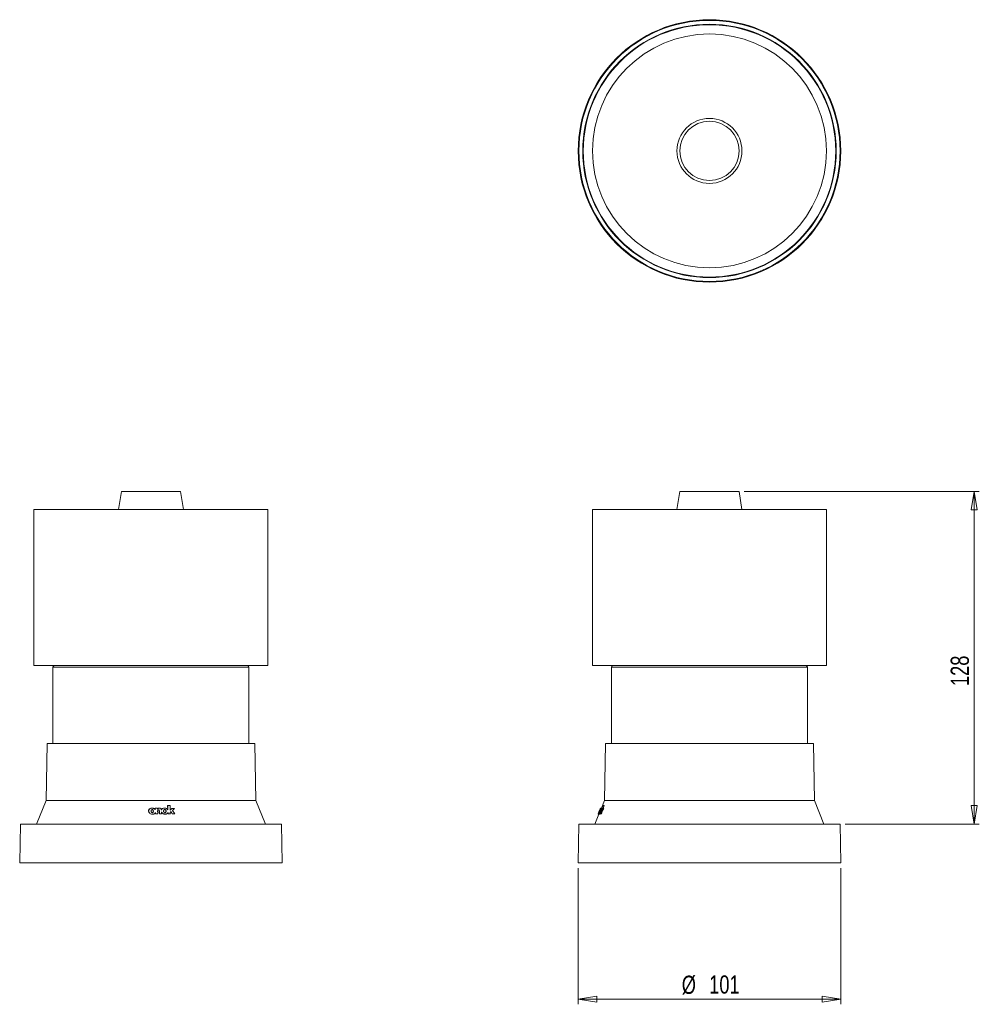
# Model space of a CAD drawing. Header units: millimetres. Extents: x 105 to 290, y 76 to 265.
import ezdxf

# ---------------------------------------------------------------- set-up
doc = ezdxf.new("R2010")
doc.units = ezdxf.units.MM
doc.styles.add('SLDTEXTSTYLE0', font='TXT', dxfattribs={"width": 0.75})
doc.dimstyles.new('SLDDIMSTYLE0', dxfattribs={"dimtxt": 3.5, "dimasz": 3.556, "dimexe": 0, "dimexo": 0.0625, "dimgap": 0.875, "dimtad": 1, "dimlfac": 2, "dimrnd": 1e-09, "dimzin": 12, "dimdsep": 46, "dimtxsty": 'SLDTEXTSTYLE0', "dimblk1": 'CLOSED', "dimblk2": 'CLOSED', "dimsah": 1, "dimcen": 0.09, "dimadec": 0, "dimazin": 3, "dimtfac": 1, "dimtofl": 0, "dimtmove": 0, "dimatfit": 3, "dimldrblk": 'CLOSED', "dimfxl": 0, "dimfrac": 2, "dimtolj": 1, "dimtzin": 12, "dimarcsym": 0})

# ---------------------------------------------------------------- blocks, each defined once
blk = doc.blocks.new('_CLOSED')
at = {"color": 0, "linetype": 'ByBlock', "lineweight": -2}
for p, q in [((-1, 0.166667), (0, 0)), ((-1, 0.166667), (-1, -0.166667)), ((0, 0), (-1, -0.166667)), ((0, 0), (-1, 0))]:
    blk.add_line(p, q, dxfattribs=at)
blk = doc.blocks.new('_D')
at = {"color": 7, "linetype": 'Continuous', "lineweight": 0}
for p, q in [((212.85, 101.8), (212.85, 75.61)), ((263.35, 101.8), (263.35, 75.61)), ((263.35, 76.61), (212.85, 76.61))]:
    blk.add_line(p, q, dxfattribs=at)
at = {"color": 7, "linetype": 'Continuous', "lineweight": 0, "xscale": 3.556, "yscale": 3.556, "rotation": 180.0000000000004}
blk.add_blockref('_CLOSED', (212.85, 76.61, -25.97), dxfattribs=at)
at = {"color": 7, "linetype": 'Continuous', "lineweight": 0, "xscale": 3.556, "yscale": 3.556}
blk.add_blockref('_CLOSED', (263.35, 76.61, -25.97), dxfattribs=at)
at = {"color": 7, "linetype": 'Continuous', "lineweight": 0, "char_height": 3.5, "attachment_point": 1, "style": 'SLDTEXTSTYLE0'}
for s, insert in [('%%c', (232.77, 81.12)), ('101', (238.05, 81.17))]:
    blk.add_mtext(s, dxfattribs=dict(at, insert=insert))
blk = doc.blocks.new('_D_1')
at = {"color": 7, "linetype": 'Continuous', "lineweight": 0}
for p, q in [((244.8, 174.3), (290.01, 174.3)), ((289.01, 174.3), (289.01, 110.3)), ((264.22, 110.3), (290.01, 110.3))]:
    blk.add_line(p, q, dxfattribs=at)
at = {"color": 7, "linetype": 'Continuous', "lineweight": 0, "xscale": 3.556, "yscale": 3.556}
for p, rotation in [((289.01, 174.3, -25.97), 90.0000000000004), ((289.01, 110.3, -25.97), 270.0000000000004)]:
    blk.add_blockref('_CLOSED', p, dxfattribs=dict(at, rotation=rotation))
at = {"color": 7, "linetype": 'Continuous', "lineweight": 0, "insert": (284.5, 136.85), "char_height": 3.5, "attachment_point": 1, "rotation": 90, "style": 'SLDTEXTSTYLE0'}
blk.add_mtext('128', dxfattribs=at)

msp = doc.modelspace()

# ---------------------------------------------------------------- linework, layer by layer
at = {"color": 7, "linetype": 'Continuous', "lineweight": 15}
for p, q in [((124.9729, 174.3014), (124.4186, 170.8014)), ((124.9729, 174.3014), (132.9598, 174.3014)), ((132.9598, 174.3014), (136.3643, 174.3014)), ((136.9186, 170.8014), (136.3643, 174.3014)), ((232.4047, 174.3014), (231.8504, 170.8014)), ((232.4047, 174.3014), (232.8859, 174.3014)), ((232.8859, 174.3014), (243.796, 174.3014)), ((244.3504, 170.8014), (243.796, 174.3014)), ((108.1686, 170.8014), (108.1686, 140.8014)), ((108.1686, 170.8014), (139.7195, 170.8014)), ((139.7195, 170.8014), (153.1686, 170.8014)), ((153.1686, 140.8014), (153.1686, 170.8014)), ((215.6004, 170.8014), (215.6004, 140.8014)), ((215.6004, 170.8014), (217.5011, 170.8014)), ((217.5011, 170.8014), (260.6004, 170.8014)), ((260.6004, 140.8014), (260.6004, 170.8014)), ((108.1686, 140.8014), (139.7195, 140.8014)), ((111.8186, 140.4514), (111.8186, 125.8014)), ((139.7195, 140.8014), (153.1686, 140.8014)), ((149.5186, 125.8014), (149.5186, 140.4514)), ((215.6004, 140.8014), (217.5011, 140.8014)), ((217.5011, 140.8014), (260.6004, 140.8014)), ((219.2504, 140.4514), (219.2504, 125.8014)), ((256.9504, 125.8014), (256.9504, 140.4514)), ((110.6825, 125.8014), (110.4912, 114.8428)), ((110.6825, 125.8014), (150.6547, 125.8014)), ((150.846, 114.8428), (150.6547, 125.8014)), ((218.1143, 125.8014), (217.923, 114.8428)), ((218.1143, 125.8014), (258.0865, 125.8014)), ((258.2778, 114.8428), (258.0865, 125.8014)), ((110.4912, 114.8428), (108.638, 110.3014)), ((110.5845, 114.8428), (110.4912, 114.8428)), ((150.846, 114.8428), (110.5845, 114.8428)), ((133.9084, 113.0374), (133.8757, 113.8715)), ((133.8757, 113.8715), (133.8925, 113.8715)), ((133.9252, 113.0374), (133.8925, 113.8715)), ((134.3333, 113.8715), (133.8925, 113.8715)), ((134.3333, 113.8715), (134.3701, 112.9358)), ((152.6991, 110.3014), (150.846, 114.8428)), ((217.2645, 113.0374), (217.6039, 113.8715)), ((217.6784, 113.8715), (217.2971, 112.9358)), ((217.923, 114.8428), (217.3261, 113.38)), ((217.6784, 113.8715), (217.6039, 113.8715)), ((217.8526, 113.8715), (217.6265, 113.3166)), ((217.8526, 113.8715), (217.6784, 113.8715)), ((258.2778, 114.8428), (217.923, 114.8428)), ((260.1309, 110.3014), (258.2778, 114.8428)), ((130.8698, 113.3782), (130.853, 113.3782)), ((130.9436, 112.1857), (130.9604, 112.1857)), ((131.4711, 113.37), (131.4879, 113.37)), ((131.9268, 113.37), (131.4879, 113.37)), ((131.5159, 112.2285), (131.5327, 112.2285)), ((131.5327, 112.2285), (131.9716, 112.2285)), ((131.9268, 113.37), (131.9345, 113.1739)), ((132.2631, 112.8241), (132.2799, 112.8241)), ((132.2864, 112.2285), (132.3032, 112.2285)), ((132.3103, 113.3657), (132.2935, 113.3657)), ((132.3032, 112.2285), (132.7254, 112.2285)), ((132.7254, 112.2285), (132.7103, 112.6138)), ((133.2946, 113.38), (133.2778, 113.38)), ((133.3678, 112.1875), (133.3846, 112.1875)), ((133.9402, 112.2285), (133.957, 112.2285)), ((133.957, 112.2285), (134.3979, 112.2285)), ((134.6675, 113.3166), (134.3694, 112.9553)), ((134.6843, 113.3166), (134.3701, 112.9358)), ((134.3861, 112.5297), (134.5251, 112.6981)), ((134.5148, 112.6856), (134.7553, 112.2285)), ((134.5251, 112.6981), (134.7721, 112.2285)), ((134.6675, 113.3166), (134.6843, 113.3166)), ((135.2203, 113.3166), (134.6843, 113.3166)), ((134.7553, 112.2285), (134.7721, 112.2285)), ((134.7721, 112.2285), (135.2633, 112.2285)), ((134.8084, 112.8917), (135.2203, 113.3166)), ((135.2633, 112.2285), (134.8084, 112.8917)), ((216.8387, 112.1857), (216.0698, 110.3014)), ((216.6677, 112.1857), (216.8418, 112.1857)), ((216.6745, 112.2098), (216.6883, 112.2433)), ((216.9091, 112.785), (216.6881, 112.2434)), ((216.6989, 112.2285), (216.721, 112.2285)), ((216.7437, 112.2285), (216.721, 112.2285)), ((216.7437, 112.2285), (216.7802, 112.2285)), ((216.7802, 112.2285), (216.9367, 112.6138)), ((216.8253, 112.2285), (216.7802, 112.2285)), ((216.84, 112.1875), (217.0142, 112.1875)), ((217.1389, 113.3483), (216.9091, 112.785)), ((216.9354, 112.2285), (217.0089, 112.2285)), ((217.0788, 112.2285), (217.0089, 112.2285)), ((217.2267, 112.6981), (217.0788, 112.2285)), ((217.0788, 112.2285), (217.1811, 112.2285)), ((217.1849, 113.37), (217.1052, 113.1739)), ((217.1316, 112.5297), (217.2267, 112.6981)), ((217.1737, 112.5297), (217.1316, 112.5297)), ((217.1391, 113.3482), (217.147, 113.3678)), ((217.3233, 113.3782), (217.1491, 113.3782)), ((217.1849, 113.37), (217.1633, 113.37)), ((217.1811, 112.2285), (217.3619, 112.8917)), ((217.3553, 112.2285), (217.1811, 112.2285)), ((217.3104, 113.37), (217.1849, 113.37)), ((217.3098, 113.3657), (217.2077, 113.3657)), ((217.5141, 113.3166), (217.2971, 112.9358)), ((217.404, 113.38), (217.3151, 113.38)), ((217.3553, 112.2285), (217.5361, 112.8917)), ((217.3619, 112.8917), (217.6264, 113.3166)), ((217.5361, 112.8917), (217.3619, 112.8917)), ((217.6264, 113.3166), (217.5141, 113.3166)), ((217.5361, 112.8917), (217.8006, 113.3166)), ((217.8006, 113.3166), (217.6264, 113.3166)), ((105.5495, 110.3014), (105.4186, 102.8014)), ((105.6656, 110.3014), (105.5495, 110.3014)), ((155.7877, 110.3014), (105.6656, 110.3014)), ((155.9186, 102.8014), (155.7877, 110.3014)), ((212.9813, 110.3014), (212.8504, 102.8014)), ((263.2195, 110.3014), (212.9813, 110.3014)), ((263.3504, 102.8014), (263.2195, 110.3014)), ((105.5353, 102.8014), (105.4186, 102.8014)), ((155.9186, 102.8014), (105.5353, 102.8014)), ((263.3504, 102.8014), (212.8504, 102.8014))]:
    msp.add_line(p, q, dxfattribs=at)
at = {"color": 8, "linetype": 'Continuous', "lineweight": 15}
for p, q in [((149.5186, 140.4514), (111.8186, 140.4514)), ((256.9504, 140.4514), (219.2504, 140.4514))]:
    msp.add_line(p, q, dxfattribs=at)
at = {"color": 7, "linetype": 'Continuous', "lineweight": 15, "flags": 128}
for points in [[(131.4838, 113.0457), (131.4767, 113.2273), (131.4711, 113.37)], [(131.5006, 113.0457), (131.4935, 113.2273), (131.4879, 113.37)], [(131.5159, 112.2285), (131.5103, 112.3716), (131.5058, 112.484)], [(131.5327, 112.2285), (131.5271, 112.3716), (131.5227, 112.484)], [(131.9499, 112.782), (131.9621, 112.472), (131.9716, 112.2285)], [(132.2864, 112.2285), (132.2733, 112.562), (132.2631, 112.8241)], [(132.3032, 112.2285), (132.2901, 112.562), (132.2799, 112.8241)], [(133.9402, 112.2285), (133.9343, 112.3781), (133.9297, 112.4956)], [(133.957, 112.2285), (133.9511, 112.3781), (133.9465, 112.4956)], [(134.3861, 112.5297), (134.3927, 112.3611), (134.3979, 112.2285)], [(216.6989, 112.2285), (216.7571, 112.3716), (216.8028, 112.484)], [(216.9459, 112.782), (216.82, 112.472), (216.721, 112.2285)], [(216.7437, 112.2285), (216.8792, 112.562), (216.9857, 112.8241)], [(216.9354, 112.2285), (216.9963, 112.3781), (217.0441, 112.4956)], [(217.1316, 112.5297), (217.0629, 112.3611), (217.0089, 112.2285)], [(217.0314, 113.0457), (217.1052, 113.2273), (217.1633, 113.37)]]:
    msp.add_lwpolyline(points, dxfattribs=at)
at = {"color": 7, "linetype": 'Continuous', "lineweight": 15}
for radius in [25.25, 25.1191, 24.38, 24.2836, 22.5, 6.25, 5.6957]:
    msp.add_circle((238.1004, 239.8167), radius, dxfattribs=at)
for centre, start, end in [((112.1686, 140.4514), 90, 180), ((149.1686, 140.4514), 0, 90), ((219.6004, 140.4514), 90, 180), ((256.6004, 140.4514), 0, 90)]:
    msp.add_arc(centre, 0.35, start, end, dxfattribs=at)
for points, knots in [([(130.944, 112.1888), (130.8789, 112.1923), (130.7405, 112.1997), (130.5451, 112.2837), (130.3766, 112.4153), (130.2585, 112.5889), (130.2065, 112.7887), (130.2336, 112.994), (130.3415, 113.1771), (130.5145, 113.3075), (130.6951, 113.3744), (130.8109, 113.3715), (130.8531, 113.3705)], [0, 0, 0, 0, 0.09383689, 0.19950901, 0.30514091, 0.41065267, 0.51606313, 0.62147538, 0.72700847, 0.83300068, 0.93913179, 1, 1, 1, 1]), ([(131.5227, 112.484), (131.4814, 112.4281), (131.3988, 112.3164), (131.2029, 112.215), (130.9858, 112.1754), (130.7649, 112.2002), (130.5619, 112.2827), (130.3934, 112.4156), (130.2753, 112.5888), (130.2233, 112.7887), (130.2504, 112.9941), (130.3583, 113.1766), (130.5312, 113.3093), (130.7419, 113.3787), (130.9653, 113.3828), (131.1791, 113.3246), (131.3705, 113.2131), (131.4573, 113.1014), (131.5006, 113.0457)], [0, 0, 0, 0, 0.06234038, 0.12474533, 0.18718629, 0.24962882, 0.31205444, 0.3744563, 0.43678719, 0.49905824, 0.56133034, 0.62367382, 0.68628854, 0.7489853, 0.81160981, 0.87452664, 0.93744056, 1, 1, 1, 1]), ([(130.9028, 113.0837), (130.9207, 113.0818), (130.9566, 113.078), (131.0192, 113.0433), (131.0772, 112.9778), (131.1173, 112.8844), (131.1335, 112.7854), (131.1267, 112.6856), (131.0999, 112.6056), (131.0628, 112.5489), (131.026, 112.5125), (130.9797, 112.4865), (130.9261, 112.477), (130.8725, 112.4868), (130.81, 112.5202), (130.7522, 112.5861), (130.7121, 112.6789), (130.6956, 112.7778), (130.7023, 112.8776), (130.7293, 112.9584), (130.7665, 113.0153), (130.8035, 113.0512), (130.8491, 113.078), (130.8849, 113.0818), (130.9028, 113.0837)], [0, 0, 0, 0, 0.031278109, 0.062450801, 0.124759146, 0.187391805, 0.2500333, 0.312660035, 0.37525768, 0.406627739, 0.437921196, 0.469026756, 0.500166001, 0.531336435, 0.562545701, 0.624749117, 0.687320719, 0.749963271, 0.81260065, 0.875151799, 0.907743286, 0.937669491, 0.968749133, 1, 1, 1, 1]), ([(130.886, 113.0837), (130.9039, 113.0818), (130.9397, 113.078), (131.0024, 113.0433), (131.0603, 112.9778), (131.1005, 112.8844), (131.1167, 112.7854), (131.1099, 112.6856), (131.0831, 112.6056), (131.046, 112.5488), (131.0092, 112.5127), (130.9631, 112.4858), (130.9275, 112.4821), (130.9099, 112.4803)], [0, 0, 0, 0, 0.0625761, 0.12494129, 0.24959758, 0.3749027, 0.5002255, 0.62551877, 0.75075384, 0.8135139, 0.8761207, 0.93835159, 1, 1, 1, 1]), ([(131.9177, 113.1739), (131.9213, 113.1834), (131.9363, 113.2225), (132.0057, 113.28), (132.1113, 113.3339), (132.2146, 113.3668), (132.2763, 113.3619), (132.2933, 113.3606)], [0, 0, 0, 0, 0.07152312, 0.29667074, 0.59265806, 0.88818962, 1, 1, 1, 1]), ([(131.9345, 113.1739), (131.9383, 113.1837), (131.9535, 113.2229), (132.0228, 113.2798), (132.1282, 113.3357), (132.2582, 113.3689), (132.3723, 113.3661), (132.4582, 113.3382), (132.5361, 113.2938), (132.6106, 113.2103), (132.6639, 113.0927), (132.6804, 113.0102), (132.6886, 112.9688)], [0, 0, 0, 0, 0.03144052, 0.12523675, 0.25016195, 0.37489479, 0.49957036, 0.56205184, 0.6246271, 0.74942199, 0.87444437, 1, 1, 1, 1]), ([(132.2799, 112.8241), (132.2778, 112.8507), (132.2737, 112.904), (132.2485, 112.9684), (132.2151, 113.013), (132.1809, 113.0396), (132.1385, 113.053), (132.0943, 113.0504), (132.0543, 113.0341), (132.0108, 112.9991), (131.9604, 112.9164), (131.9541, 112.8357), (131.9499, 112.782)], [0, 0, 0, 0, 0.12454107, 0.24909648, 0.31174649, 0.37419553, 0.43691587, 0.49972835, 0.56262947, 0.62541907, 0.75029786, 1, 1, 1, 1]), ([(132.2631, 112.8241), (132.261, 112.8507), (132.2569, 112.904), (132.2317, 112.9683), (132.1983, 113.0131), (132.1642, 113.039), (132.1309, 113.0518), (132.1114, 113.05), (132.1064, 113.0496)], [0, 0, 0, 0, 0.27140493, 0.54284111, 0.67937053, 0.815462, 0.95214469, 1, 1, 1, 1]), ([(132.6718, 112.9688), (132.6949, 113.0254), (132.741, 113.1384), (132.88, 113.2694), (133.0514, 113.3508), (133.1909, 113.3854), (133.2666, 113.3776), (133.2775, 113.3765)], [0, 0, 0, 0, 0.24010648, 0.48030226, 0.72062402, 0.95991475, 1, 1, 1, 1]), ([(132.6886, 112.9688), (132.7117, 113.0254), (132.7578, 113.1386), (132.8968, 113.2686), (133.0682, 113.3537), (133.2611, 113.3878), (133.4588, 113.3708), (133.6459, 113.3036), (133.8121, 113.1929), (133.8876, 113.0891), (133.9252, 113.0374)], [0, 0, 0, 0, 0.12507145, 0.25018941, 0.37537299, 0.50001952, 0.62506816, 0.75022578, 0.87537646, 1, 1, 1, 1]), ([(133.3676, 112.1934), (133.3427, 112.1919), (133.2535, 112.1865), (133.0996, 112.2291), (132.9259, 112.3175), (132.7798, 112.448), (132.7222, 112.5585), (132.6935, 112.6138)], [0, 0, 0, 0, 0.08814886, 0.31621973, 0.54427199, 0.77221973, 1, 1, 1, 1]), ([(133.9465, 112.4956), (133.9127, 112.4457), (133.8452, 112.3461), (133.6869, 112.2448), (133.5048, 112.1884), (133.3092, 112.183), (133.1165, 112.2271), (132.9427, 112.318), (132.7967, 112.4479), (132.7391, 112.5585), (132.7103, 112.6138)], [0, 0, 0, 0, 0.12509461, 0.2498636, 0.37445469, 0.49958862, 0.62475078, 0.74990273, 0.87499732, 1, 1, 1, 1]), ([(133.3266, 113.1169), (133.3463, 113.1148), (133.3855, 113.1106), (133.4378, 113.0809), (133.4805, 113.0415), (133.5254, 112.9794), (133.5615, 112.892), (133.5779, 112.7824), (133.5695, 112.6734), (133.5402, 112.5869), (133.5005, 112.5259), (133.4614, 112.4868), (133.4123, 112.4584), (133.3547, 112.4471), (133.2954, 112.4572), (133.2428, 112.4854), (133.1997, 112.5251), (133.1544, 112.5869), (133.1179, 112.6744), (133.1012, 112.7841), (133.1095, 112.8937), (133.139, 112.9806), (133.1791, 113.0421), (133.2186, 113.081), (133.2681, 113.1106), (133.3071, 113.1148), (133.3266, 113.1169)], [0, 0, 0, 0, 0.03117779, 0.06225221, 0.09342301, 0.12471451, 0.18713652, 0.24963943, 0.31213832, 0.3745692, 0.40585672, 0.43703323, 0.46805664, 0.49914647, 0.53023616, 0.56147911, 0.59283098, 0.62421371, 0.68687142, 0.74953951, 0.81219528, 0.87482203, 0.90620265, 0.93751029, 0.96864263, 1, 1, 1, 1]), ([(133.3098, 113.1169), (133.3295, 113.1148), (133.3687, 113.1106), (133.421, 113.0809), (133.4637, 113.0415), (133.5086, 112.9794), (133.5447, 112.892), (133.5611, 112.7824), (133.5527, 112.6734), (133.5233, 112.5868), (133.4837, 112.526), (133.4446, 112.4864), (133.3956, 112.4599), (133.3564, 112.4475), (133.3367, 112.4508), (133.3362, 112.4509)], [0, 0, 0, 0, 0.06236889, 0.12453101, 0.18688593, 0.24948229, 0.37435299, 0.49938551, 0.62440998, 0.74929841, 0.81188681, 0.87425316, 0.93631322, 0.99850616, 1, 1, 1, 1]), ([(216.8028, 112.484), (216.7783, 112.4278), (216.7292, 112.3154), (216.6842, 112.2189), (216.664, 112.1779), (216.6673, 112.1878), (216.6677, 112.1888)], [0, 0, 0, 0, 0.32101975, 0.64237201, 0.96390965, 1, 1, 1, 1]), ([(217.0321, 113.0837), (217.0315, 113.0818), (217.0304, 113.078), (217.0171, 113.0433), (216.9914, 112.9778), (216.9541, 112.8844), (216.914, 112.7854), (216.8732, 112.6856), (216.84, 112.6056), (216.8161, 112.5489), (216.8006, 112.5125), (216.7893, 112.4865), (216.7848, 112.477), (216.7882, 112.4868), (216.8014, 112.5202), (216.828, 112.5861), (216.8658, 112.6789), (216.9062, 112.7778), (216.9469, 112.8776), (216.9799, 112.9584), (217.0032, 113.0153), (217.018, 113.0512), (217.0293, 113.078), (217.0312, 113.0818), (217.0321, 113.0837)], [0, 0, 0, 0, 0.031278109, 0.062450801, 0.124759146, 0.187391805, 0.2500333, 0.312660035, 0.37525768, 0.406627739, 0.437921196, 0.469026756, 0.500166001, 0.531336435, 0.562545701, 0.624749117, 0.687320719, 0.749963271, 0.81260065, 0.875151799, 0.907743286, 0.937669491, 0.968749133, 1, 1, 1, 1]), ([(217.0441, 112.4956), (217.0183, 112.4457), (216.9667, 112.3461), (216.9016, 112.2448), (216.8531, 112.1884), (216.8256, 112.183), (216.8207, 112.2271), (216.8388, 112.318), (216.877, 112.4479), (216.9168, 112.5585), (216.9367, 112.6138)], [0, 0, 0, 0, 0.12509461, 0.2498636, 0.37445469, 0.49958862, 0.62475078, 0.74990273, 0.87499732, 1, 1, 1, 1]), ([(217.2122, 113.1169), (217.2139, 113.1148), (217.2172, 113.1106), (217.2119, 113.0809), (217.2014, 113.0415), (217.1819, 112.9794), (217.1509, 112.892), (217.108, 112.7824), (217.0619, 112.6734), (217.0223, 112.5869), (216.9918, 112.5259), (216.9704, 112.4868), (216.9523, 112.4584), (216.9402, 112.4471), (216.937, 112.4572), (216.9421, 112.4854), (216.9532, 112.5251), (216.9732, 112.5869), (217.0049, 112.6744), (217.048, 112.7841), (217.094, 112.8937), (217.1332, 112.9806), (217.1632, 113.0421), (217.184, 113.081), (217.2022, 113.1106), (217.2089, 113.1148), (217.2122, 113.1169)], [0, 0, 0, 0, 0.03117779, 0.06225221, 0.09342301, 0.12471451, 0.18713652, 0.24963943, 0.31213832, 0.3745692, 0.40585672, 0.43703323, 0.46805664, 0.49914647, 0.53023616, 0.56147911, 0.59283098, 0.62421371, 0.68687142, 0.74953951, 0.81219528, 0.87482203, 0.90620265, 0.93751029, 0.96864263, 1, 1, 1, 1]), ([(216.9857, 112.8241), (216.9964, 112.8507), (217.0179, 112.904), (217.0423, 112.9684), (217.0581, 113.013), (217.0665, 113.0396), (217.069, 113.053), (217.0649, 113.0504), (217.0556, 113.0341), (217.0385, 112.9991), (217.0015, 112.9164), (216.9682, 112.8357), (216.9459, 112.782)], [0, 0, 0, 0, 0.12454107, 0.24909648, 0.31174649, 0.37419553, 0.43691587, 0.49972835, 0.56262947, 0.62541907, 0.75029786, 1, 1, 1, 1]), ([(217.0581, 112.2285), (217.0481, 112.2157), (217.0273, 112.1891), (217.0186, 112.192), (217.0141, 112.1934)], [0, 0, 0, 0, 0.48109486, 1, 1, 1, 1]), ([(217.1491, 113.3705), (217.1501, 113.3723), (217.1533, 113.3784), (217.1339, 113.3223), (217.095, 113.2137), (217.0525, 113.1016), (217.0314, 113.0457)], [0, 0, 0, 0, 0.12399841, 0.41655738, 0.70910285, 1, 1, 1, 1]), ([(217.0801, 112.9688), (217.1056, 113.0254), (217.1564, 113.1386), (217.224, 113.2686), (217.2779, 113.3537), (217.3151, 113.3878), (217.3338, 113.3708), (217.3322, 113.3036), (217.3111, 113.1929), (217.28, 113.0891), (217.2645, 113.0374)], [0, 0, 0, 0, 0.12507145, 0.25018941, 0.37537299, 0.50001952, 0.62506816, 0.75022578, 0.87537646, 1, 1, 1, 1]), ([(217.1052, 113.1739), (217.1095, 113.1837), (217.1264, 113.2229), (217.1539, 113.2798), (217.1838, 113.3357), (217.2068, 113.3689), (217.2147, 113.3661), (217.2105, 113.3382), (217.1991, 113.2938), (217.1717, 113.2103), (217.1285, 113.0927), (217.0963, 113.0102), (217.0801, 112.9688)], [0, 0, 0, 0, 0.03144052, 0.12523675, 0.25016195, 0.37489479, 0.49957036, 0.56205184, 0.6246271, 0.74942199, 0.87444437, 1, 1, 1, 1])]:
    msp.add_open_spline(points, degree=3, knots=knots, dxfattribs=at)

# ---------------------------------------------------------------- dimensions: what is measured, and where the dimension line sits
at = {"color": 7, "linetype": 'Continuous', "lineweight": 0}
dim = msp.add_linear_dim(base=(289.007, 110.3014), p1=(243.796, 174.3014), p2=(263.2195, 110.3014), angle=90, dimstyle='SLDDIMSTYLE0', dxfattribs=at)
dim.commit()
dim.dimension.update_dxf_attribs({"geometry": '_D_1', "text_midpoint": (289.007, 140.7274), "dimtype": 160})
dim = msp.add_linear_dim(base=(212.8504, 76.6083), p1=(263.3504, 102.8014), p2=(212.8504, 102.8014), text='%%c<>', dimstyle='SLDDIMSTYLE0', dxfattribs=at)
dim.commit()
dim.dimension.update_dxf_attribs({"geometry": '_D', "text_midpoint": (239.2901, 76.6083), "dimtype": 160})

doc.saveas('drawing.dxf')
